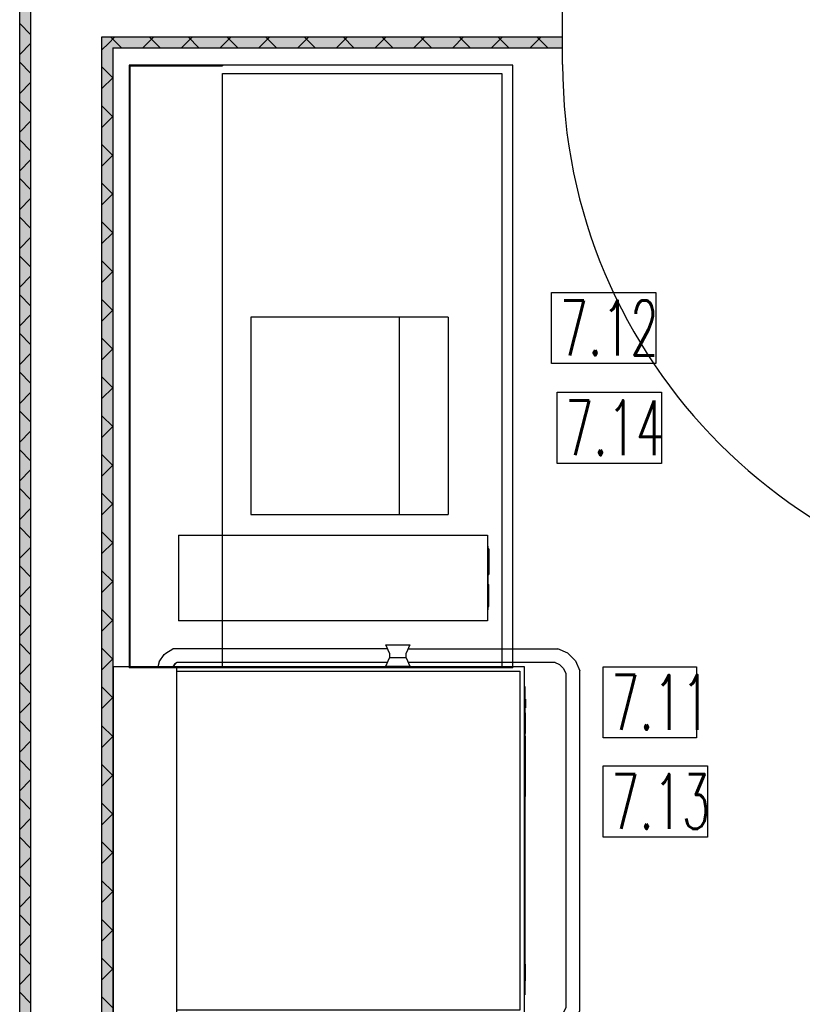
# Model space of a CAD drawing. Header units: millimetres. Extents: x 0 to 40100, y 0 to 29075.
# Tile 25 of 119: x 8487 to 9915, y 21941 to 23738. Entities that reach past the tile are written whole.
import ezdxf

# ---------------------------------------------------------------- set-up
doc = ezdxf.new("R2010")
doc.units = ezdxf.units.MM
doc.header["$MEASUREMENT"] = 0
doc.linetypes.add('AUSGEZOGEN', pattern=[0, 0])
doc.layers.get('0').update_dxf_attribs({"linetype": 'CONTINUOUS'})
for name, color, linetype, true_color in [('ibmp_KT_Einrichtung', 7, 'AUSGEZOGEN', 0x000080), ('ibmp_KT_Fenster_Türen_Durchbrüche', 7, 'AUSGEZOGEN', 0x008080), ('ibmp_KT_Grundriss', 6, 'AUSGEZOGEN', 0xff00ff), ('ibmp_KT_Grundriss_Grundfläche', 7, 'AUSGEZOGEN', 0xffc6ff), ('ibmp_KT_Grundriss_Schraffur', 6, 'AUSGEZOGEN', 0xff00ff), ('IBMP_KT_POS-NUMMERN', 7, 'AUSGEZOGEN', 0xff8c55)]:
    doc.layers.add(name, color=color, linetype=linetype, true_color=true_color)
doc.styles.get("Standard").update_dxf_attribs({"font": 'TXT.SHX'})

# ---------------------------------------------------------------- blocks, each defined once
blk = doc.blocks.new('_SWS_COLOR_BLOCK_9')
at = {"layer": 'ibmp_KT_Grundriss_Grundfläche', "color": 0, "true_color": 0xfefefe}
for points in [[(8507.3, 17936.5), (8487.3, 23761.5), (8507.3, 23761.5)], [(8507.3, 17936.5), (8487.3, 17916.5), (8487.3, 23761.5)]]:
    blk.add_solid(points, dxfattribs=at)
at = {"color": 0, "true_color": 0x000000}
blk.add_attdef('', (0, 0), '', height=1, dxfattribs=at)
blk = doc.blocks.new('_SWS_COLOR_BLOCK_68')
at = {"layer": 'ibmp_KT_Grundriss_Grundfläche', "color": 0, "true_color": 0xfefefe}
for points in [[(8657.3, 18011.5), (8637.3, 23706.5), (8657.3, 23686.5)], [(8657.3, 18011.5), (8637.3, 17991.5), (8637.3, 23706.5)]]:
    blk.add_solid(points, dxfattribs=at)
at = {"color": 0, "true_color": 0x000000}
blk.add_attdef('', (0, 0), '', height=1, dxfattribs=at)
blk = doc.blocks.new('_SWS_COLOR_BLOCK_69')
at = {"layer": 'ibmp_KT_Grundriss_Grundfläche', "color": 0, "true_color": 0xfefefe}
for points in [[(8657.3, 23686.5), (8637.3, 23706.5), (9478, 23706.5)], [(8657.3, 23686.5), (9478, 23706.5), (9478, 23686.5)]]:
    blk.add_solid(points, dxfattribs=at)
at = {"color": 0, "true_color": 0x000000}
blk.add_attdef('', (0, 0), '', height=1, dxfattribs=at)
blk = doc.blocks.new('BLOCK_00355')
at = {"layer": 'ibmp_KT_Einrichtung', "color": 0, "linetype": 'AUSGEZOGEN', "true_color": 0x000000}
for p, q in [((8753.81, 22581.98), (8766.58, 22589.6)), ((9158.74, 22589.6), (8766.58, 22589.6)), ((9155.24, 22597.1), (9199.24, 22597.1)), ((9162.24, 22582.1), (9155.24, 22597.1)), ((9199.24, 22597.1), (9192.24, 22582.1)), ((9195.74, 22589.6), (9469.41, 22589.6)), ((9487.69, 22581.98), (9469.41, 22589.6)), ((8741.84, 22566.02), (8750.96, 22579.14)), ((8750.95, 22579.14), (8753.81, 22581.98)), ((8750.96, 22579.14), (8753.81, 22581.98)), ((9155.24, 22558.1), (9162.24, 22573.1)), ((9162.24, 22582.1), (9162.24, 22573.1)), ((9192.24, 22573.1), (9162.24, 22573.1)), ((9192.24, 22573.1), (9192.24, 22582.1)), ((9192.24, 22573.1), (9199.24, 22558.1)), ((9487.68, 22581.98), (9501.67, 22567.92)), ((9501.67, 22567.92), (9509.24, 22549.54)), ((9408.24, 22557.1), (8658.24, 22557.1)), ((8658.24, 21922.1), (8658.24, 22557.1)), ((8741.85, 22566.02), (8739.28, 22557.1)), ((8771.32, 22563.62), (8766.79, 22557.1)), ((8771.32, 22563.62), (8768.46, 22560.78)), ((8774.85, 22564.6), (8769.98, 22561.68)), ((8773.24, 22557.1), (8773.24, 21922.1)), ((9158.27, 22564.6), (8774.85, 22564.6)), ((9155.24, 22558.1), (9199.24, 22558.1)), ((9464.47, 22564.6), (9196.21, 22564.6)), ((9408.24, 21922.1), (9408.24, 22557.1)), ((9472.91, 22560.8), (9463.78, 22564.6)), ((9472.9, 22560.8), (9479.9, 22553.76)), ((9479.89, 22553.76), (9483.68, 22544.56)), ((8773.24, 22549.1), (9400.24, 22549.1)), ((9400.24, 22549.1), (9400.24, 21930.1)), ((9483.68, 22544.58), (9483.68, 21934.62)), ((9509.24, 21929.64), (9509.24, 22549.54)), ((9409.24, 22521.1), (9408.24, 22521.1)), ((9409.24, 22521.1), (9409.24, 21958.1)), ((9409.24, 22498.1), (9410.24, 22498.1)), ((9410.24, 22498.1), (9410.24, 22482.1)), ((9410.24, 22482.1), (9409.24, 22482.1)), ((9409.24, 22473.1), (9410.24, 22473.1)), ((9410.24, 22467.1), (9409.24, 22467.1)), ((9410.24, 22435.1), (9410.24, 22473.1)), ((9410.24, 22435.1), (9409.24, 22435.1)), ((9409.24, 22430.1), (9410.24, 22430.1)), ((9410.24, 22424.1), (9409.24, 22424.1)), ((9410.24, 22320.1), (9410.24, 22430.1)), ((9409.24, 22408.1), (9410.24, 22408.1)), ((9409.24, 22405.1), (9410.24, 22405.1)), ((9410.24, 22399.1), (9409.24, 22399.1)), ((9410.24, 22383.1), (9409.24, 22383.1)), ((9409.24, 22380.1), (9410.24, 22380.1)), ((9410.24, 22374.1), (9409.24, 22374.1)), ((9409.24, 22358.1), (9410.24, 22358.1)), ((9409.24, 22320.1), (9410.24, 22320.1)), ((9409.24, 22014.1), (9410.24, 22014.1)), ((9410.24, 21984.1), (9410.24, 22014.1)), ((9410.24, 21984.1), (9409.24, 21984.1)), ((9408.24, 21958.1), (9409.24, 21958.1)), ((9408.24, 21922.1), (8658.24, 21922.1)), ((8741.84, 21913.16), (8739.27, 21922.1)), ((8771.32, 21915.56), (8766.79, 21922.1)), ((9400.24, 21930.1), (8773.24, 21930.1)), ((9155.24, 21921.1), (9199.24, 21921.1)), ((9162.24, 21906.1), (9155.24, 21921.1)), ((9199.24, 21921.1), (9192.24, 21906.1)), ((9472.9, 21918.4), (9479.9, 21925.44)), ((9479.9, 21925.44), (9483.69, 21934.62)), ((9501.67, 21911.26), (9509.24, 21929.64)), ((8741.84, 21913.18), (8750.96, 21900.04)), ((8769.99, 21917.48), (8774.85, 21914.58)), ((8771.33, 21915.56), (8771.3, 21915.6)), ((8774.85, 21914.6), (9158.27, 21914.6)), ((9162.24, 21906.1), (9162.24, 21897.1)), ((9192.24, 21897.1), (9192.24, 21906.1)), ((9464.46, 21914.6), (9196.21, 21914.6)), ((9463.76, 21914.6), (9472.91, 21918.4)), ((9487.68, 21897.2), (9501.67, 21911.28)), ((8750.95, 21900.06), (8750.96, 21900.04)), ((8750.96, 21900.04), (8753.81, 21897.2)), ((8753.81, 21897.2), (8766.58, 21889.6)), ((9158.74, 21889.6), (8766.58, 21889.6)), ((9155.24, 21882.1), (9162.24, 21897.1)), ((9162.24, 21897.1), (9192.24, 21897.1)), ((9192.24, 21897.1), (9199.24, 21882.1)), ((9195.74, 21889.6), (9469.41, 21889.6)), ((9487.69, 21897.2), (9469.41, 21889.6)), ((9199.24, 21882.1), (9155.24, 21882.1))]:
    blk.add_line(p, q, dxfattribs=at)
at = {"color": 0, "true_color": 0x000000}
blk.add_attdef('', (0, 0), '', height=1, dxfattribs=at)
blk = doc.blocks.new('BLOCK_00356')
at = {"layer": 'ibmp_KT_Einrichtung', "color": 0, "linetype": 'AUSGEZOGEN', "true_color": 0x000000}
for p, q in [((9387.1, 23655.1), (8687.1, 23655.1)), ((8687.1, 23655.1), (8687.1, 22555.1)), ((8689.1, 22555.1), (8689.1, 23655.1)), ((8689.1, 23653.52), (8857.1, 23653.52)), ((8857.1, 23655.1), (8857.1, 23653.52)), ((9387.1, 22555.1), (9387.1, 23655.1)), ((8857.1, 23639.38), (9367.1, 23639.38)), ((8857.1, 22555.1), (8857.1, 23639.38)), ((9367.1, 23639.38), (9367.1, 22555.1)), ((9387.1, 22555.1), (8687.1, 22555.1)), ((8689.1, 22556.66), (8857.1, 22556.66))]:
    blk.add_line(p, q, dxfattribs=at)
at = {"color": 0, "true_color": 0x000000}
blk.add_attdef('', (0, 0), '', height=1, dxfattribs=at)
blk = doc.blocks.new('BLOCK_00357')
at = {"layer": 'ibmp_KT_Einrichtung', "color": 0, "linetype": 'AUSGEZOGEN', "true_color": 0x000000}
for p, q in [((8777.1, 22797.1), (9341.1, 22797.1)), ((8777.1, 22797.1), (8777.1, 22641.1)), ((9341.1, 22797.1), (9341.1, 22641.1)), ((9341.6, 22779.1), (9341.1, 22779.1)), ((9341.6, 22659.1), (9341.6, 22779.1)), ((9342.1, 22777.1), (9341.6, 22777.1)), ((9342.1, 22661.1), (9342.1, 22777.1)), ((9343.1, 22772.1), (9342.1, 22772.1)), ((9343.1, 22767.1), (9342.1, 22767.1)), ((9343.1, 22772.1), (9343.1, 22725.1)), ((9342.1, 22727.1), (9343.1, 22727.1)), ((9342.1, 22725.1), (9343.1, 22725.1)), ((9342.1, 22707.1), (9343.1, 22707.1)), ((9343.1, 22667.1), (9343.1, 22707.1)), ((9341.1, 22659.1), (9341.6, 22659.1)), ((9341.6, 22661.1), (9342.1, 22661.1)), ((9342.1, 22667.1), (9343.1, 22667.1)), ((9341.1, 22641.1), (8777.1, 22641.1))]:
    blk.add_line(p, q, dxfattribs=at)
at = {"color": 0, "true_color": 0x000000}
blk.add_attdef('', (0, 0), '', height=1, dxfattribs=at)
blk = doc.blocks.new('BLOCK_00358')
at = {"layer": 'ibmp_KT_Einrichtung', "color": 0, "linetype": 'AUSGEZOGEN', "true_color": 0x000000}
for p, q in [((8909.1, 23195.1), (8909.1, 22835.1)), ((9269.1, 23195.1), (8909.1, 23195.1)), ((9180.1, 22835.1), (9180.1, 23195.1)), ((9269.1, 23195.1), (9269.1, 22835.1)), ((8909.1, 22835.1), (9269.1, 22835.1))]:
    blk.add_line(p, q, dxfattribs=at)
at = {"color": 0, "true_color": 0x000000}
blk.add_attdef('', (0, 0), '', height=1, dxfattribs=at)
blk = doc.blocks.new('BLOCK_00473')
at = {"layer": 'ibmp_KT_Fenster_Türen_Durchbrüche', "color": 0, "linetype": 'AUSGEZOGEN', "true_color": 0x000000}
for p, q in [((9478.1, 23656.1), (9478.1, 23786.1)), ((10458.1, 23786.1), (10458.1, 23656.1)), ((10458.1, 22676.1), (10458.1, 23656.1))]:
    blk.add_line(p, q, dxfattribs=at)
blk.add_arc((10458.1, 23656.1), 980, 180, 270, dxfattribs=at)
at = {"color": 0, "true_color": 0x000000}
blk.add_attdef('', (0, 0), '', height=1, dxfattribs=at)

msp = doc.modelspace()

# ---------------------------------------------------------------- linework, layer by layer
at = {"layer": 'ibmp_KT_Grundriss', "color": 0, "linetype": 'AUSGEZOGEN', "true_color": 0x000000}
for p, q in [((8487.24, 21166.48), (8487.24, 23761.48)), ((8507.24, 23761.48), (8507.24, 17936.48)), ((8637.24, 23706.48), (9478.1, 23706.48)), ((8637.24, 17991.48), (8637.24, 23706.48)), ((8657.24, 23686.48), (9478.1, 23686.48)), ((8657.24, 23686.48), (8657.24, 18011.48))]:
    msp.add_line(p, q, dxfattribs=at)
at = {"layer": 'ibmp_KT_Grundriss_Schraffur', "color": 0, "linetype": 'AUSGEZOGEN', "true_color": 0x000000}
for p, q in [((8507.24, 23710.82), (8487.24, 23730.82)), ((8649.14, 23694.58), (8661.05, 23706.48)), ((8652.99, 23706.48), (8672.99, 23686.48)), ((8731.76, 23706.48), (8711.76, 23686.48)), ((8743.7, 23686.48), (8723.7, 23706.48)), ((8802.47, 23706.48), (8782.47, 23686.48)), ((8794.41, 23706.48), (8814.41, 23686.48)), ((8853.18, 23686.48), (8873.18, 23706.48)), ((8885.12, 23686.48), (8865.12, 23706.48)), ((8943.89, 23706.48), (8923.89, 23686.48)), ((8935.83, 23706.48), (8955.83, 23686.48)), ((8994.6, 23686.48), (9014.6, 23706.48)), ((9026.54, 23686.48), (9006.54, 23706.48)), ((9085.31, 23706.48), (9065.31, 23686.48)), ((9077.25, 23706.48), (9097.25, 23686.48)), ((9136.02, 23686.48), (9156.02, 23706.48)), ((9167.96, 23686.48), (9147.96, 23706.48)), ((9226.73, 23706.48), (9206.73, 23686.48)), ((9218.67, 23706.48), (9238.67, 23686.48)), ((9277.44, 23686.48), (9297.44, 23706.48)), ((9309.38, 23686.48), (9289.38, 23706.48)), ((9368.15, 23706.48), (9348.15, 23686.48)), ((9360.09, 23706.48), (9380.09, 23686.48)), ((9418.86, 23686.48), (9438.86, 23706.48)), ((9450.8, 23686.48), (9430.8, 23706.48)), ((8487.24, 23674.1), (8507.24, 23694.1)), ((8649.14, 23694.58), (8637.24, 23682.68)), ((8507.24, 23640.1), (8487.24, 23660.1)), ((8637.24, 23651.52), (8657.24, 23631.52)), ((8637.24, 23611.96), (8657.24, 23631.96)), ((8507.24, 23623.38), (8487.24, 23603.38)), ((8507.24, 23569.4), (8487.24, 23589.4)), ((8657.24, 23560.82), (8637.24, 23580.82)), ((8657.24, 23561.26), (8637.24, 23541.26)), ((8487.24, 23532.68), (8507.24, 23552.68)), ((8507.24, 23498.68), (8487.24, 23518.68)), ((8657.24, 23490.1), (8637.24, 23510.1)), ((8637.24, 23470.54), (8657.24, 23490.54)), ((8507.24, 23481.96), (8487.24, 23461.96)), ((8507.24, 23427.98), (8487.24, 23447.98)), ((8657.24, 23419.4), (8637.24, 23439.4)), ((8657.24, 23419.84), (8637.24, 23399.84)), ((8487.24, 23391.26), (8507.24, 23411.26)), ((8507.24, 23357.26), (8487.24, 23377.26)), ((8657.24, 23348.68), (8637.24, 23368.68)), ((8507.24, 23340.54), (8487.24, 23320.54)), ((8637.24, 23329.12), (8657.24, 23349.12)), ((8507.24, 23286.56), (8487.24, 23306.56)), ((8657.24, 23277.98), (8637.24, 23297.98)), ((8487.24, 23249.84), (8507.24, 23269.84)), ((8657.24, 23278.42), (8637.24, 23258.42)), ((8507.24, 23215.84), (8487.24, 23235.84)), ((8657.24, 23207.26), (8637.24, 23227.26)), ((8507.24, 23199.12), (8487.24, 23179.12)), ((8637.24, 23187.7), (8657.24, 23207.7)), ((8507.24, 23145.14), (8487.24, 23165.14)), ((8657.24, 23136.56), (8637.24, 23156.56)), ((8487.24, 23108.42), (8507.24, 23128.42)), ((8657.24, 23137), (8637.24, 23117)), ((8507.24, 23074.42), (8487.24, 23094.42)), ((8657.24, 23065.84), (8637.24, 23085.84)), ((8507.24, 23057.7), (8487.24, 23037.7)), ((8637.24, 23046.28), (8657.24, 23066.28)), ((8507.24, 23003.72), (8487.24, 23023.72)), ((8657.24, 22995.14), (8637.24, 23015.14)), ((8487.24, 22967), (8507.24, 22987)), ((8657.24, 22995.58), (8637.24, 22975.58)), ((8507.24, 22933), (8487.24, 22953)), ((8657.24, 22924.42), (8637.24, 22944.42)), ((8507.24, 22916.28), (8487.24, 22896.28)), ((8637.24, 22904.86), (8657.24, 22924.86)), ((8507.24, 22862.3), (8487.24, 22882.3)), ((8657.24, 22853.72), (8637.24, 22873.72)), ((8487.24, 22825.58), (8507.24, 22845.58)), ((8657.24, 22854.16), (8637.24, 22834.16)), ((8507.24, 22791.58), (8487.24, 22811.58)), ((8657.24, 22783), (8637.24, 22803)), ((8637.24, 22763.44), (8657.24, 22783.44)), ((8507.24, 22774.86), (8487.24, 22754.86)), ((8507.24, 22720.88), (8487.24, 22740.88)), ((8657.24, 22712.3), (8637.24, 22732.3)), ((8657.24, 22712.74), (8637.24, 22692.74)), ((8487.24, 22684.16), (8507.24, 22704.16)), ((8507.24, 22650.16), (8487.24, 22670.16)), ((8657.24, 22641.58), (8637.24, 22661.58)), ((8637.24, 22622.02), (8657.24, 22642.02)), ((8507.24, 22633.44), (8487.24, 22613.44)), ((8507.24, 22579.46), (8487.24, 22599.46)), ((8657.24, 22570.88), (8637.24, 22590.88)), ((8657.24, 22571.32), (8637.24, 22551.32)), ((8487.24, 22542.74), (8507.24, 22562.74)), ((8507.24, 22508.74), (8487.24, 22528.74)), ((8657.24, 22500.16), (8637.24, 22520.16)), ((8637.24, 22480.6), (8657.24, 22500.6)), ((8507.24, 22492.02), (8487.24, 22472.02)), ((8507.24, 22438.04), (8487.24, 22458.04)), ((8657.24, 22429.46), (8637.24, 22449.46)), ((8657.24, 22429.9), (8637.24, 22409.9)), ((8487.24, 22401.32), (8507.24, 22421.32)), ((8507.24, 22367.32), (8487.24, 22387.32)), ((8657.24, 22358.74), (8637.24, 22378.74)), ((8637.24, 22339.18), (8657.24, 22359.18)), ((8507.24, 22350.6), (8487.24, 22330.6)), ((8507.24, 22296.62), (8487.24, 22316.62)), ((8657.24, 22288.04), (8637.24, 22308.04)), ((8657.24, 22288.48), (8637.24, 22268.48)), ((8487.24, 22259.9), (8507.24, 22279.9)), ((8507.24, 22225.9), (8487.24, 22245.9)), ((8657.24, 22217.32), (8637.24, 22237.32)), ((8507.24, 22209.18), (8487.24, 22189.18)), ((8637.24, 22197.76), (8657.24, 22217.76)), ((8507.24, 22155.2), (8487.24, 22175.2)), ((8657.24, 22146.62), (8637.24, 22166.62)), ((8487.24, 22118.48), (8507.24, 22138.48)), ((8657.24, 22147.06), (8637.24, 22127.06)), ((8507.24, 22084.48), (8487.24, 22104.48)), ((8657.24, 22075.9), (8637.24, 22095.9)), ((8507.24, 22067.76), (8487.24, 22047.76)), ((8637.24, 22056.34), (8657.24, 22076.34)), ((8507.24, 22013.78), (8487.24, 22033.78)), ((8657.24, 22005.2), (8637.24, 22025.2)), ((8487.24, 21977.06), (8507.24, 21997.06)), ((8657.24, 22005.64), (8637.24, 21985.64)), ((8507.24, 21943.06), (8487.24, 21963.06)), ((8657.24, 21934.48), (8637.24, 21954.48))]:
    msp.add_line(p, q, dxfattribs=at)
at = {"layer": 'IBMP_KT_POS-NUMMERN', "color": 0, "linetype": 'AUSGEZOGEN', "true_color": 0x000000}
for p, q in [((9457.96, 23240.1), (9648.24, 23240.1)), ((9457.96, 23110.1), (9457.96, 23240.1)), ((9648.24, 23240.1), (9648.24, 23110.1)), ((9648.24, 23110.1), (9457.96, 23110.1)), ((9467.96, 23058.1), (9658.24, 23058.1)), ((9467.96, 22928.1), (9467.96, 23058.1)), ((9658.24, 23058.1), (9658.24, 22928.1)), ((9658.24, 22928.1), (9467.96, 22928.1)), ((9551.97, 22557.1), (9722.51, 22557.1)), ((9551.97, 22427.1), (9551.97, 22557.1)), ((9722.51, 22557.1), (9722.51, 22427.1)), ((9722.51, 22427.1), (9551.97, 22427.1)), ((9551.96, 22376.1), (9742.24, 22376.1)), ((9551.96, 22246.1), (9551.96, 22376.1)), ((9742.24, 22376.1), (9742.24, 22246.1)), ((9742.24, 22246.1), (9551.96, 22246.1))]:
    msp.add_line(p, q, dxfattribs=at)

# ---------------------------------------------------------------- block references
at = {"layer": 'ibmp_KT_Einrichtung', "color": 0, "true_color": 0x000000}
for name in ['BLOCK_00356', 'BLOCK_00358', 'BLOCK_00357', 'BLOCK_00355']:
    msp.add_blockref(name, (0, 0), dxfattribs=at)
at = {"layer": 'ibmp_KT_Fenster_Türen_Durchbrüche', "color": 0, "true_color": 0x000000}
msp.add_blockref('BLOCK_00473', (0, 0), dxfattribs=at)
at = {"layer": 'ibmp_KT_Grundriss_Grundfläche', "color": 0, "true_color": 0x000000}
for name in ['_SWS_COLOR_BLOCK_9', '_SWS_COLOR_BLOCK_68', '_SWS_COLOR_BLOCK_69']:
    msp.add_blockref(name, (0, 0), dxfattribs=at)

# ---------------------------------------------------------------- texts
at = {"layer": 'IBMP_KT_POS-NUMMERN', "color": 0, "true_color": 0x000000, "width": 0.6}
for s, p in [('7.12', (9472.96, 23125.1)), ('7.14', (9482.96, 22943.1)), ('7.11', (9566.97, 22442.1)), ('7.13', (9566.96, 22261.1))]:
    msp.add_text(s, height=100, dxfattribs=at).set_placement(p)

doc.saveas('drawing.dxf')
